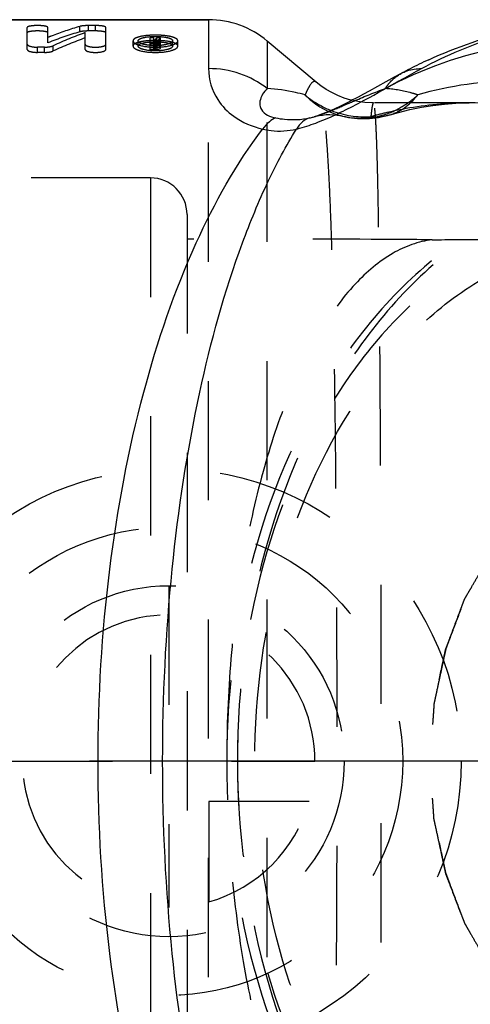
# Model space of a CAD drawing. Header units: millimetres. Extents: x 418 to 581, y 452 to 553.
# Tile 3 of 10: x 474 to 499, y 480 to 534. Entities that reach past the tile are written whole.
import ezdxf

# ---------------------------------------------------------------- set-up
doc = ezdxf.new("R2010")
doc.units = ezdxf.units.MM
doc.header["$LTSCALE"] = 65.185185
doc.linetypes.add('CENTER', pattern=[0.6, 0.375, -0.075, 0.075, -0.075])
doc.linetypes.add('HIDDEN', pattern=[0.2, 0.1, -0.1])
for name, color, linetype in [('ACHSEN_S', 7, 'CONTINUOUS'), ('KOERPER', 7, 'CONTINUOUS'), ('KONST.EL_MIT_GEO', 7, 'CONTINUOUS'), ('KURVEN', 7, 'CONTINUOUS')]:
    doc.layers.add(name, color=color, linetype=linetype)

msp = doc.modelspace()

# ---------------------------------------------------------------- linework, layer by layer
at = {"layer": 'ACHSEN_S', "color": 2, "linetype": 'CENTER'}
msp.add_line((580.967, 493.525), (418.304, 493.525), dxfattribs=at)
at = {"layer": 'KOERPER', "color": 7, "linetype": 'Continuous'}
for p, q in [((484.815, 534.075), (440.104, 534.075)), ((490.695, 530.668), (488.029, 532.905))]:
    msp.add_line(p, q, dxfattribs=at)
at = {"layer": 'KOERPER', "color": 8, "linetype": 'HIDDEN'}
msp.add_line((499.068, 529.525), (493.89, 529.525), dxfattribs=at)
at = {"layer": 'KONST.EL_MIT_GEO', "color": 7, "linetype": 'Continuous'}
for p, q in [((440.104, 534.075), (484.815, 534.075)), ((484.815, 534.075), (484.815, 531.401)), ((488.029, 532.905), (488.029, 530.308)), ((494.978, 530.93), (493.601, 530.171)), ((495.344, 531.129), (494.978, 530.93)), ((490.705, 530.66), (490.704, 530.66)), ((493.601, 530.171), (493.293, 530.004)), ((490.584, 528.765), (490.586, 528.765))]:
    msp.add_line(p, q, dxfattribs=at)
at = {"layer": 'KONST.EL_MIT_GEO', "color": 8, "linetype": 'HIDDEN'}
for p, q in [((474.891, 532.45), (474.891, 533.651)), ((476.023, 532.813), (476.023, 533.651)), ((477.771, 533.412), (477.771, 533.707)), ((478.251, 533.459), (478.251, 533.754)), ((478.629, 533.754), (478.251, 533.754)), ((478.629, 533.459), (478.629, 533.754)), ((479.195, 532.45), (479.195, 533.651)), ((478.063, 532.45), (478.063, 533.37)), ((478.629, 533.459), (478.251, 533.459)), ((481.623, 532.45), (481.623, 533.091)), ((481.812, 533.091), (481.623, 533.091)), ((481.812, 532.503), (481.812, 533.091)), ((481.97, 533.065), (481.952, 533.045)), ((481.992, 533.091), (481.97, 533.065)), ((481.992, 532.801), (481.992, 533.091)), ((482.186, 533.091), (481.992, 533.091)), ((482.189, 532.528), (482.186, 533.091)), ((475.457, 532.286), (475.457, 532.573)), ((475.834, 532.573), (475.457, 532.573)), ((475.834, 532.286), (475.834, 532.573)), ((476.314, 532.364), (476.314, 532.651)), ((480.68, 532.631), (480.68, 532.92)), ((480.964, 532.631), (480.964, 532.92)), ((481.812, 532.801), (481.623, 532.801)), ((481.907, 532.738), (481.623, 532.738)), ((481.87, 532.949), (481.812, 532.949)), ((481.907, 532.899), (481.812, 532.899)), ((481.907, 532.791), (481.812, 532.791)), ((481.87, 532.659), (481.812, 532.659)), ((481.907, 532.609), (481.812, 532.609)), ((481.907, 532.503), (481.812, 532.503)), ((481.884, 532.965), (481.87, 532.949)), ((481.87, 532.659), (481.87, 532.949)), ((481.907, 532.45), (481.907, 532.899)), ((482.186, 532.801), (481.992, 532.801)), ((482, 532.528), (482, 532.873)), ((482.054, 532.649), (482.054, 532.938)), ((482.85, 532.631), (482.85, 532.92)), ((483.135, 532.631), (483.135, 532.92)), ((475.834, 532.286), (475.457, 532.286)), ((481.907, 532.45), (481.623, 532.45)), ((484.815, 455.649), (484.815, 531.401)), ((488.029, 456.742), (488.029, 530.308)), ((493.832, 529.525), (493.749, 529.526)), ((493.83, 529.525), (493.83, 529.525)), ((492.147, 528.802), (492.149, 528.802)), ((494.747, 528.879), (494.748, 528.879)), ((481.635, 525.425), (424.554, 525.425)), ((481.635, 525.425), (481.635, 461.625)), ((483.635, 523.425), (483.635, 463.625))]:
    msp.add_line(p, q, dxfattribs=at)
at = {"layer": 'KONST.EL_MIT_GEO', "color": 7, "linetype": 'Continuous'}
for points in [[(492.664, 529.669), (492.599, 529.683), (492.235, 529.793), (491.887, 529.929), (491.555, 530.089), (491.244, 530.267), (490.957, 530.462), (490.705, 530.659)], [(493.293, 530.004), (492.994, 529.843), (492.846, 529.764), (492.698, 529.687), (492.55, 529.61), (492.402, 529.534), (492.254, 529.46), (492.104, 529.386), (491.954, 529.313), (491.804, 529.242), (491.652, 529.173), (491.501, 529.105), (491.35, 529.041), (491.2, 528.979), (491.05, 528.921), (490.905, 528.868), (490.768, 528.821), (490.644, 528.782), (490.584, 528.765)]]:
    msp.add_lwpolyline(points, dxfattribs=at)
at = {"layer": 'KONST.EL_MIT_GEO', "color": 8, "linetype": 'HIDDEN'}
for points in [[(493.749, 529.526), (493.359, 529.548), (492.975, 529.601), (492.664, 529.669)], [(494.749, 528.879), (495.199, 529.008), (495.829, 529.163), (496.459, 529.29), (497.089, 529.39), (497.72, 529.462), (498.351, 529.507), (498.982, 529.525), (499.082, 529.525)], [(490.586, 528.765), (490.695, 528.794), (490.872, 528.834), (491.056, 528.863), (491.253, 528.882), (491.457, 528.888), (491.655, 528.88), (491.843, 528.86), (492.027, 528.829), (492.146, 528.802)]]:
    msp.add_lwpolyline(points, dxfattribs=at)
for centre, radius, start, end in [((482.972, 515.815), 18.632, 106.209, 111.2807), ((482.987, 515.343), 18.806, 106.1002, 111.7329), ((483.351, 514.796), 19.719, 111.544, 111.8142), ((483.314, 514.89), 19.618, 111.2287, 111.544), ((484.71, 514.711), 19.807, 109.6104, 115.0801), ((484.696, 514.323), 19.893, 109.477, 114.9173), ((481.864, 528.889), 4.34, 93.6005, 95.5909), ((481.896, 528.394), 4.835, 91.734, 93.6088), ((481.907, 528.067), 5.163, 89.988, 91.7425), ((487.436, 528.293), 7.257, 139.0934, 139.9192), ((481.908, 528.077), 5.153, 88.2393, 89.9985), ((487.593, 528.323), 7.209, 138.5941, 140.1995), ((481.93, 528.652), 4.578, 84.4321, 88.3009), ((481.901, 535.736), 3.079, 265.602, 267.8574), ((481.907, 535.878), 3.222, 267.8488, 271.6575), ((487.336, 528.054), 7.148, 138.3828, 139.8807), ((481.908, 535.847), 3.19, 271.6583, 272.1517), ((481.915, 535.701), 3.045, 272.1293, 275.1782), ((481.957, 532.337), 0.609, 78.2391, 80.815), ((487.547, 528.038), 7.171, 138.3845, 139.9916), ((493.132, 532.937), 4.25, 245.8845, 256.5874), ((493.381, 533.863), 5.104, 248.5839, 273.5794), ((493.305, 533.668), 5.002, 256.637, 286.7504), ((499.442, 508.188), 21.37, 103.1623, 105.6009), ((481.635, 523.425), 2, 0, 90)]:
    msp.add_arc(centre, radius, start, end, dxfattribs=at)
at = {"layer": 'KONST.EL_MIT_GEO', "color": 7, "linetype": 'Continuous'}
for centre, radius, start, end in [((484.815, 529.075), 5, 50, 90), ((507.687, 508.306), 25.946, 115.9281, 118.4048), ((507.505, 508.676), 25.534, 114.6363, 115.9248), ((496.382, 529.209), 2.182, 115.2649, 118.3983), ((493.373, 533.862), 5.099, 229.9299, 241.1269), ((493.134, 532.935), 4.249, 238.3898, 245.8845), ((493.397, 533.901), 5.145, 241.1133, 248.5789)]:
    msp.add_arc(centre, radius, start, end, dxfattribs=at)
at = {"layer": 'KONST.EL_MIT_GEO', "color": 8, "linetype": 'HIDDEN'}
for points, knots in [([(476.023, 533.651), (476.023, 533.671), (475.952, 533.708), (475.842, 533.729), (475.661, 533.751), (475.456, 533.756), (475.252, 533.751), (475.071, 533.729), (474.961, 533.708), (474.891, 533.671), (474.891, 533.651)], [0, 0, 0, 0, 0.050893, 0.158805, 0.31598, 0.500806, 0.684812, 0.84152, 0.950077, 1, 1, 1, 1]), ([(478.251, 533.754), (478.159, 533.754), (477.999, 533.747), (477.838, 533.726), (477.771, 533.707)], [0, 0, 0, 0, 0.570536, 1, 1, 1, 1]), ([(479.195, 533.651), (479.195, 533.671), (479.124, 533.708), (479.014, 533.729), (478.833, 533.751), (478.701, 533.754), (478.629, 533.754)], [0, 0, 0, 0, 0.101668, 0.316753, 0.632877, 1, 1, 1, 1]), ([(476.023, 533.357), (476.023, 533.377), (475.952, 533.413), (475.842, 533.434), (475.661, 533.455), (475.456, 533.461), (475.252, 533.455), (475.071, 533.434), (474.961, 533.413), (474.891, 533.376), (474.891, 533.357)], [0, 0, 0, 0, 0.050745, 0.158656, 0.315892, 0.500807, 0.6849, 0.841669, 0.950225, 1, 1, 1, 1]), ([(478.251, 533.459), (478.159, 533.459), (477.999, 533.452), (477.838, 533.431), (477.771, 533.412)], [0, 0, 0, 0, 0.570583, 1, 1, 1, 1]), ([(479.195, 533.357), (479.195, 533.377), (479.124, 533.413), (479.014, 533.434), (478.833, 533.455), (478.701, 533.459), (478.629, 533.459)], [0, 0, 0, 0, 0.101373, 0.316455, 0.632702, 1, 1, 1, 1]), ([(480.774, 533.044), (480.76, 533.035), (480.717, 533.006), (480.68, 532.956), (480.68, 532.92)], [0, 0, 0, 0, 0.318074, 1, 1, 1, 1]), ([(481.441, 533.208), (481.307, 533.195), (481.081, 533.161), (480.856, 533.094), (480.774, 533.044)], [0, 0, 0, 0, 0.585426, 1, 1, 1, 1]), ([(480.964, 532.92), (480.964, 532.959), (481.065, 533.049), (481.38, 533.134), (481.907, 533.182), (482.434, 533.134), (482.749, 533.049), (482.85, 532.96), (482.85, 532.92)], [0, 0, 0, 0, 0.058707, 0.167836, 0.499759, 0.831892, 0.94105, 1, 1, 1, 1]), ([(482.877, 533.114), (482.842, 533.125), (482.678, 533.171), (482.508, 533.195), (482.374, 533.208)], [0, 0, 0, 0, 0.215301, 1, 1, 1, 1]), ([(483.135, 532.92), (483.135, 532.961), (483.049, 533.058), (482.945, 533.093), (482.877, 533.114)], [0, 0, 0, 0, 0.366998, 1, 1, 1, 1]), ([(474.891, 532.738), (474.891, 532.712), (474.95, 532.654), (475.139, 532.592), (475.323, 532.573), (475.457, 532.573)], [0, 0, 0, 0, 0.125086, 0.34268, 1, 1, 1, 1]), ([(475.834, 532.573), (475.926, 532.573), (476.089, 532.584), (476.25, 532.621), (476.314, 532.651)], [0, 0, 0, 0, 0.564706, 1, 1, 1, 1]), ([(478.063, 532.738), (478.063, 532.712), (478.122, 532.654), (478.312, 532.592), (478.629, 532.558), (478.947, 532.592), (479.136, 532.654), (479.195, 532.712), (479.195, 532.738)], [0, 0, 0, 0, 0.0626, 0.171771, 0.500737, 0.828531, 0.938435, 1, 1, 1, 1]), ([(483.135, 532.631), (483.135, 532.682), (483.049, 532.758), (482.918, 532.812), (482.694, 532.878), (482.353, 532.925), (481.905, 532.945), (481.457, 532.925), (481.116, 532.877), (480.894, 532.812), (480.764, 532.757), (480.68, 532.681), (480.68, 532.631)], [0, 0, 0, 0, 0.058572, 0.106883, 0.168003, 0.321589, 0.501088, 0.679942, 0.833393, 0.894167, 0.941924, 1, 1, 1, 1]), ([(480.68, 532.92), (480.68, 532.867), (480.765, 532.788), (480.896, 532.724), (481.269, 532.599), (481.909, 532.551), (482.549, 532.599), (482.921, 532.726), (483.05, 532.789), (483.135, 532.867), (483.135, 532.92)], [0, 0, 0, 0, 0.060138, 0.109253, 0.170825, 0.501105, 0.830626, 0.891858, 0.940408, 1, 1, 1, 1]), ([(480.68, 532.631), (480.68, 532.578), (480.766, 532.499), (480.896, 532.437), (481.269, 532.312), (481.909, 532.264), (482.549, 532.312), (482.921, 532.438), (483.05, 532.5), (483.135, 532.578), (483.135, 532.631)], [0, 0, 0, 0, 0.059904, 0.108985, 0.170564, 0.501106, 0.830888, 0.892126, 0.940641, 1, 1, 1, 1]), ([(481.441, 532.692), (481.322, 532.712), (481.161, 532.741), (480.964, 532.859), (480.964, 532.92)], [0, 0, 0, 0, 0.66544, 1, 1, 1, 1]), ([(480.964, 532.631), (480.964, 532.67), (481.065, 532.759), (481.379, 532.843), (481.907, 532.891), (482.434, 532.843), (482.749, 532.759), (482.85, 532.67), (482.85, 532.631)], [0, 0, 0, 0, 0.058467, 0.167569, 0.499732, 0.832124, 0.941276, 1, 1, 1, 1]), ([(482.85, 532.631), (482.85, 532.59), (482.75, 532.499), (482.437, 532.401), (481.908, 532.345), (481.378, 532.401), (481.065, 532.499), (480.964, 532.59), (480.964, 532.631)], [0, 0, 0, 0, 0.059422, 0.169367, 0.499718, 0.830324, 0.940302, 1, 1, 1, 1]), ([(481.907, 532.899), (481.929, 532.899), (481.956, 532.896), (482, 532.885), (482, 532.873)], [0, 0, 0, 0, 0.658523, 1, 1, 1, 1]), ([(481.907, 532.738), (481.974, 532.738), (482.065, 532.747), (482.159, 532.776), (482.189, 532.805), (482.189, 532.817)], [0, 0, 0, 0, 0.658213, 0.878044, 1, 1, 1, 1]), ([(481.978, 532.8), (481.974, 532.799), (481.95, 532.793), (481.926, 532.791), (481.907, 532.791)], [0, 0, 0, 0, 0.207305, 1, 1, 1, 1]), ([(481.907, 532.609), (481.929, 532.609), (481.956, 532.607), (482, 532.596), (482, 532.584)], [0, 0, 0, 0, 0.658981, 1, 1, 1, 1]), ([(482, 532.528), (482, 532.518), (481.957, 532.505), (481.93, 532.503), (481.907, 532.503)], [0, 0, 0, 0, 0.320125, 1, 1, 1, 1]), ([(481.907, 532.45), (481.974, 532.45), (482.065, 532.459), (482.159, 532.488), (482.189, 532.516), (482.189, 532.528)], [0, 0, 0, 0, 0.658738, 0.878526, 1, 1, 1, 1]), ([(482, 532.817), (482, 532.811), (481.99, 532.804), (481.982, 532.801), (481.978, 532.8)], [0, 0, 0, 0, 0.637749, 1, 1, 1, 1]), ([(482.189, 532.584), (482.189, 532.601), (482.134, 532.635), (482.088, 532.643), (482.054, 532.649)], [0, 0, 0, 0, 0.33195, 1, 1, 1, 1]), ([(482.186, 532.884), (482.183, 532.89), (482.154, 532.918), (482.113, 532.926), (482.081, 532.933)], [0, 0, 0, 0, 0.159389, 1, 1, 1, 1]), ([(482.189, 532.873), (482.189, 532.875), (482.189, 532.879), (482.187, 532.882), (482.186, 532.884)], [0, 0, 0, 0, 0.490805, 1, 1, 1, 1]), ([(482.85, 532.92), (482.85, 532.889), (482.791, 532.816), (482.568, 532.721), (482.351, 532.684), (482.19, 532.669)], [0, 0, 0, 0, 0.125424, 0.336806, 1, 1, 1, 1]), ([(494.482, 530.308), (496.51, 531.405), (500.873, 532.988), (507.858, 533.008), (514.586, 530.614), (520.609, 526.047), (525.625, 519.645), (529.4, 511.79), (531.745, 502.919), (532.541, 493.525), (531.745, 484.131), (529.4, 475.26), (525.625, 467.405), (520.609, 461.003), (514.586, 456.436), (507.858, 454.042), (500.873, 454.062), (496.51, 455.645), (494.482, 456.742)], [0, 0, 0, 0, 0.054546, 0.107562, 0.162054, 0.220486, 0.284074, 0.352721, 0.425296, 0.5, 0.574704, 0.647279, 0.715926, 0.779514, 0.837946, 0.892438, 0.945454, 1, 1, 1, 1]), ([(474.891, 532.45), (474.891, 532.424), (474.95, 532.367), (475.139, 532.305), (475.323, 532.286), (475.457, 532.286)], [0, 0, 0, 0, 0.124588, 0.342134, 1, 1, 1, 1]), ([(475.834, 532.286), (475.926, 532.286), (476.089, 532.298), (476.25, 532.334), (476.314, 532.364)], [0, 0, 0, 0, 0.564825, 1, 1, 1, 1]), ([(478.063, 532.45), (478.063, 532.424), (478.122, 532.367), (478.312, 532.305), (478.629, 532.271), (478.947, 532.305), (479.136, 532.367), (479.195, 532.425), (479.195, 532.45)], [0, 0, 0, 0, 0.062351, 0.171498, 0.500738, 0.828804, 0.938683, 1, 1, 1, 1]), ([(494.482, 530.308), (494.538, 530.396), (494.769, 530.721), (495.084, 530.988), (495.344, 531.129)], [0, 0, 0, 0, 0.258922, 1, 1, 1, 1]), ([(490.705, 456.391), (490.743, 456.423), (490.813, 456.528), (490.938, 456.847), (491.063, 457.456), (491.189, 458.422), (491.3, 459.703), (491.399, 461.29), (491.485, 463.173), (491.56, 465.335), (491.651, 468.721), (491.735, 473.491), (491.802, 479.734), (491.841, 486.496), (491.853, 493.523), (491.841, 500.55), (491.802, 507.311), (491.735, 513.555), (491.651, 518.326), (491.56, 521.712), (491.485, 523.875), (491.399, 525.757), (491.3, 527.345), (491.189, 528.627), (491.063, 529.593), (490.939, 530.202), (490.814, 530.522), (490.744, 530.627), (490.705, 530.659)], [0, 0, 0, 0, 0.002021, 0.004945, 0.01383, 0.026923, 0.044221, 0.065632, 0.091009, 0.120147, 0.152805, 0.227501, 0.312408, 0.404383, 0.499971, 0.595561, 0.687539, 0.772452, 0.847156, 0.879819, 0.908962, 0.934342, 0.95576, 0.973063, 0.986161, 0.995052, 0.997978, 1, 1, 1, 1]), ([(496.26, 457.09), (498.025, 456.571), (501.786, 456.056), (507.512, 457.112), (512.968, 459.97), (517.847, 464.47), (521.915, 470.387), (524.975, 477.435), (526.877, 485.276), (527.522, 493.525), (526.877, 501.774), (524.975, 509.615), (521.915, 516.664), (517.847, 522.58), (512.968, 527.08), (507.512, 529.938), (501.786, 530.994), (498.025, 530.479), (496.26, 529.96)], [0, 0, 0, 0, 0.050191, 0.10161, 0.156357, 0.215951, 0.280921, 0.350814, 0.424416, 0.500002, 0.575587, 0.64919, 0.719082, 0.784052, 0.843644, 0.898391, 0.949809, 1, 1, 1, 1]), ([(490.586, 528.765), (491.012, 528.886), (491.757, 529.19), (493.037, 529.748), (493.921, 530.111), (494.482, 530.308)], [0, 0, 0, 0, 0.317213, 0.573981, 1, 1, 1, 1]), ([(492.148, 528.802), (492.852, 528.635), (494.007, 528.666), (495.373, 529.248), (495.977, 529.706), (496.26, 529.96)], [0, 0, 0, 0, 0.490419, 0.742373, 1, 1, 1, 1]), ([(496.26, 529.96), (496.114, 530.009), (495.536, 530.186), (494.933, 530.284), (494.482, 530.308)], [0, 0, 0, 0, 0.254497, 1, 1, 1, 1]), ([(494.749, 528.879), (495.042, 528.968), (495.618, 529.252), (496.061, 529.709), (496.26, 529.96)], [0, 0, 0, 0, 0.488714, 1, 1, 1, 1]), ([(493.832, 529.525), (493.812, 529.524), (493.788, 529.435), (493.758, 529.311), (493.725, 529.064), (493.705, 528.88), (493.695, 528.771)], [0, 0, 0, 0, 0.076022, 0.267008, 0.575831, 1, 1, 1, 1]), ([(493.857, 457.556), (493.872, 457.591), (493.891, 457.692), (493.916, 457.883), (493.94, 458.155), (493.976, 458.679), (494.014, 459.533), (494.053, 460.794), (494.089, 462.364), (494.121, 464.228), (494.15, 466.374), (494.185, 469.736), (494.218, 474.473), (494.254, 483.009), (494.266, 492.036), (494.257, 501.203), (494.239, 507.809), (494.214, 513.007), (494.187, 516.825), (494.164, 519.368), (494.137, 521.661), (494.107, 523.684), (494.074, 525.419), (494.041, 526.679), (494.011, 527.533), (493.989, 528.055), (493.967, 528.497), (493.943, 528.86), (493.919, 529.137), (493.893, 529.347), (493.872, 529.452), (493.848, 529.525), (493.832, 529.525)], [0, 0, 0, 0, 0.00158, 0.004256, 0.008044, 0.012951, 0.02611, 0.043676, 0.065532, 0.091511, 0.121394, 0.154918, 0.23163, 0.318768, 0.51059, 0.607776, 0.700728, 0.78583, 0.824401, 0.859823, 0.891768, 0.919951, 0.944125, 0.964098, 0.97246, 0.979722, 0.985871, 0.990904, 0.99482, 0.997622, 0.999323, 1, 1, 1, 1]), ([(499.057, 529.525), (498.681, 529.524), (497.176, 529.478), (495.676, 529.254), (494.576, 528.997)], [0, 0, 0, 0, 0.249319, 1, 1, 1, 1]), ([(499.082, 457.525), (500.747, 457.525), (504.156, 457.981), (509.027, 460.029), (513.506, 463.371), (518.885, 469.556), (522.577, 477.582), (524.486, 486.436), (524.984, 493.525), (524.486, 500.615), (522.577, 509.468), (518.885, 517.495), (513.506, 523.679), (509.027, 527.021), (504.156, 529.069), (500.747, 529.525), (499.082, 529.525)], [0, 0, 0, 0, 0.051247, 0.104409, 0.160954, 0.221717, 0.3552, 0.426863, 0.500002, 0.573141, 0.644805, 0.778287, 0.839047, 0.895593, 0.948753, 1, 1, 1, 1]), ([(493.695, 528.771), (493.786, 528.765), (494.139, 528.753), (494.496, 528.803), (494.747, 528.879)], [0, 0, 0, 0, 0.258027, 1, 1, 1, 1]), ([(508.948, 525.425), (507.395, 525.425), (504.233, 524.983), (499.765, 523.057), (495.724, 519.993), (490.976, 514.467), (486.881, 505.516), (485.25, 493.525), (486.881, 481.534), (490.976, 472.583), (495.724, 467.057), (499.765, 463.993), (504.233, 462.067), (507.395, 461.625), (508.948, 461.625)], [0, 0, 0, 0, 0.05369, 0.108794, 0.166486, 0.227493, 0.359174, 0.500003, 0.64083, 0.77251, 0.833516, 0.891207, 0.94631, 1, 1, 1, 1]), ([(508.948, 525.425), (507.467, 525.425), (504.436, 524.995), (500.135, 523.114), (496.207, 520.097), (491.524, 514.584), (487.462, 505.594), (485.837, 493.525), (487.462, 481.456), (491.524, 472.466), (496.207, 466.953), (500.135, 463.936), (504.436, 462.055), (507.467, 461.625), (508.948, 461.625)], [0, 0, 0, 0, 0.05173, 0.105334, 0.162249, 0.223216, 0.356476, 0.5, 0.643524, 0.776784, 0.837751, 0.894666, 0.94827, 1, 1, 1, 1]), ([(507.534, 523.425), (506.146, 523.425), (503.305, 523.022), (499.273, 521.259), (495.591, 518.431), (491.202, 513.263), (487.395, 504.837), (485.872, 493.525), (487.395, 482.213), (491.202, 473.787), (495.591, 468.619), (499.273, 465.791), (503.305, 464.028), (506.146, 463.625), (507.534, 463.625)], [0, 0, 0, 0, 0.051729, 0.105334, 0.162249, 0.223216, 0.356476, 0.5, 0.643524, 0.776784, 0.837751, 0.894666, 0.948271, 1, 1, 1, 1]), ([(497.045, 522.039), (495.936, 522.05), (491.466, 522.079), (486.996, 522.075), (483.635, 522.075)], [0, 0, 0, 0, 0.247926, 1, 1, 1, 1]), ([(497.045, 522.039), (496.296, 521.95), (494.709, 521.362), (492.628, 519.567), (490.733, 516.91), (489.061, 513.433), (487.668, 509.21), (486.614, 504.364), (485.957, 499.064), (485.734, 493.525), (485.957, 487.986), (486.614, 482.686), (487.668, 477.84), (489.061, 473.617), (490.733, 470.14), (492.628, 467.483), (494.709, 465.688), (496.296, 465.1), (497.045, 465.011)], [0, 0, 0, 0, 0.03484, 0.075764, 0.12539, 0.1847, 0.253459, 0.330454, 0.413581, 0.5, 0.586419, 0.669546, 0.746541, 0.8153, 0.87461, 0.924235, 0.96516, 1, 1, 1, 1]), ([(507.53, 464.975), (506.205, 464.975), (503.492, 465.361), (499.643, 467.045), (496.128, 469.745), (491.938, 474.68), (488.304, 482.725), (486.85, 493.525), (488.304, 504.325), (491.938, 512.37), (496.128, 517.305), (499.643, 520.005), (503.492, 521.689), (506.205, 522.075), (507.53, 522.075)], [0, 0, 0, 0, 0.051729, 0.105335, 0.162251, 0.223219, 0.356478, 0.5, 0.643522, 0.776781, 0.837749, 0.894665, 0.948271, 1, 1, 1, 1]), ([(497.045, 522.039), (497.966, 522.05), (501.461, 522.078), (504.956, 522.075), (507.53, 522.075)], [0, 0, 0, 0, 0.263631, 1, 1, 1, 1])]:
    msp.add_open_spline(points, degree=3, knots=knots, dxfattribs=at)
at = {"layer": 'KONST.EL_MIT_GEO', "color": 7, "linetype": 'Continuous'}
for points, knots in [([(496.46, 531.401), (497.836, 532.145), (500.699, 533.352), (503.758, 533.918), (505.273, 534.025)], [0, 0, 0, 0, 0.507538, 1, 1, 1, 1]), ([(496.861, 531.886), (498.407, 532.595), (501.632, 533.697), (505.023, 534.075), (506.703, 534.075)], [0, 0, 0, 0, 0.503082, 1, 1, 1, 1]), ([(488.029, 530.308), (487.58, 530.66), (486.548, 531.214), (485.392, 531.401), (484.815, 531.401)], [0, 0, 0, 0, 0.496431, 1, 1, 1, 1]), ([(484.815, 531.401), (484.815, 530.811), (485.127, 529.775), (486.261, 528.622), (487.213, 528.23), (487.774, 528.096)], [0, 0, 0, 0, 0.37209, 0.636756, 1, 1, 1, 1]), ([(495.051, 530.623), (495.172, 530.69), (495.641, 530.952), (496.11, 531.212), (496.46, 531.401)], [0, 0, 0, 0, 0.258643, 1, 1, 1, 1]), ([(495.451, 531.183), (495.527, 531.219), (495.848, 531.348), (496.199, 531.401), (496.46, 531.401)], [0, 0, 0, 0, 0.245103, 1, 1, 1, 1]), ([(490.704, 530.66), (490.686, 530.676), (490.644, 530.701), (490.55, 530.698), (490.444, 530.617), (490.269, 530.376), (490.165, 530.139), (490.091, 529.96)], [0, 0, 0, 0, 0.070721, 0.136012, 0.258596, 0.438321, 1, 1, 1, 1]), ([(490.922, 528.518), (491.68, 528.817), (493.067, 529.508), (494.414, 530.266), (495.051, 530.623)], [0, 0, 0, 0, 0.527212, 1, 1, 1, 1]), ([(488.029, 530.308), (487.931, 530.215), (487.754, 530.006), (487.618, 529.68), (487.611, 529.385), (487.766, 528.937), (488.196, 528.763), (488.495, 528.704)], [0, 0, 0, 0, 0.185158, 0.370747, 0.469542, 0.583157, 1, 1, 1, 1]), ([(490.091, 529.96), (489.921, 530.009), (489.245, 530.186), (488.549, 530.284), (488.029, 530.308)], [0, 0, 0, 0, 0.254245, 1, 1, 1, 1]), ([(490.343, 528.704), (490.362, 528.708), (490.443, 528.727), (490.523, 528.748), (490.584, 528.765)], [0, 0, 0, 0, 0.238513, 1, 1, 1, 1]), ([(488.495, 528.704), (488.365, 528.66), (488.094, 528.479), (487.884, 528.239), (487.774, 528.096)], [0, 0, 0, 0, 0.43242, 1, 1, 1, 1]), ([(488.495, 528.704), (488.652, 528.673), (489.264, 528.58), (489.895, 528.606), (490.343, 528.704)], [0, 0, 0, 0, 0.259016, 1, 1, 1, 1]), ([(490.343, 528.704), (490.2, 528.664), (489.912, 528.5), (489.712, 528.243), (489.622, 528.096)], [0, 0, 0, 0, 0.46271, 1, 1, 1, 1]), ([(489.622, 528.096), (489.728, 528.122), (490.169, 528.24), (490.6, 528.391), (490.922, 528.518)], [0, 0, 0, 0, 0.241246, 1, 1, 1, 1]), ([(487.774, 458.954), (486.32, 460.869), (483.72, 465.533), (480.954, 473.676), (479.173, 483.217), (478.558, 493.525), (479.173, 503.833), (480.954, 513.374), (483.72, 521.517), (486.32, 526.181), (487.774, 528.096)], [0, 0, 0, 0, 0.099518, 0.218891, 0.354721, 0.5, 0.645279, 0.781109, 0.900482, 1, 1, 1, 1]), ([(489.622, 458.954), (489.054, 459.874), (487.971, 461.911), (486.011, 466.659), (484.069, 473.735), (482.63, 483.243), (482.133, 493.525), (482.63, 503.807), (484.069, 513.315), (486.011, 520.391), (487.971, 525.139), (489.054, 527.176), (489.622, 528.096)], [0, 0, 0, 0, 0.045447, 0.096685, 0.215574, 0.35262, 0.5, 0.64738, 0.784426, 0.903315, 0.954553, 1, 1, 1, 1]), ([(487.774, 528.096), (487.926, 528.06), (488.536, 527.949), (489.172, 527.986), (489.622, 528.096)], [0, 0, 0, 0, 0.25236, 1, 1, 1, 1])]:
    msp.add_open_spline(points, degree=3, knots=knots, dxfattribs=at)
at = {"layer": 'KONST.EL_MIT_GEO', "color": 8, "linetype": 'HIDDEN'}
msp.add_open_spline([(481.665, 532.666), (481.59, 532.671), (481.515, 532.68), (481.441, 532.692)], degree=3, dxfattribs=at)
at = {"layer": 'KONST.EL_MIT_GEO', "color": 7, "linetype": 'Continuous'}
msp.add_open_spline([(490.091, 529.96), (490.337, 529.716), (490.612, 529.498), (490.906, 529.316)], degree=3, dxfattribs=at)
at = {"layer": 'KURVEN', "color": 8, "linetype": 'HIDDEN'}
for p, q in [((482.635, 503.125), (482.635, 485.525)), ((473.035, 493.525), (490.635, 493.525)), ((519.555, 493.525), (496.927, 493.525)), ((484.835, 491.325), (484.835, 485.833)), ((490.326, 491.325), (484.835, 491.325))]:
    msp.add_line(p, q, dxfattribs=at)
for radius in [16, 12.8, 9.6]:
    msp.add_circle((482.635, 493.525), radius, dxfattribs=at)
for start, end in [(0, 270), (285.962, 344.038)]:
    msp.add_arc((482.635, 493.525), 8, start, end, dxfattribs=at)
for points in [[(508.241, 477.525), (508.058, 477.55), (507.692, 477.601), (507.234, 477.665), (506.868, 477.715), (506.593, 477.753), (506.364, 477.786), (506.204, 477.807), (506.113, 477.822), (506.043, 477.824), (505.978, 477.859), (505.889, 477.895), (505.735, 477.962), (505.515, 478.055), (505.251, 478.168), (504.987, 478.281), (504.723, 478.394), (504.458, 478.506), (504.238, 478.601), (504.084, 478.666), (503.996, 478.705), (503.928, 478.727), (503.869, 478.779), (503.787, 478.838), (503.646, 478.947), (503.442, 479.099), (503.199, 479.282), (502.955, 479.465), (502.711, 479.649), (502.468, 479.832), (502.265, 479.985), (502.122, 480.091), (502.042, 480.154), (501.978, 480.193), (501.926, 480.262), (501.853, 480.344), (501.727, 480.492), (501.545, 480.701), (501.328, 480.953), (501.038, 481.289), (500.748, 481.624), (500.495, 481.918), (500.368, 482.064), (500.296, 482.149), (500.238, 482.208), (500.198, 482.288), (500.139, 482.387), (500.037, 482.564), (499.832, 482.915), (499.541, 483.418), (499.248, 483.92), (499.044, 484.273), (498.941, 484.448), (498.884, 484.55), (498.836, 484.621), (498.808, 484.711), (498.763, 484.824), (498.688, 485.026), (498.535, 485.427), (498.318, 486), (498.1, 486.573), (497.949, 486.975), (497.872, 487.175), (497.83, 487.291), (497.793, 487.374), (497.777, 487.47), (497.749, 487.594), (497.702, 487.812), (497.608, 488.247), (497.474, 488.869), (497.339, 489.491), (497.245, 489.927), (497.197, 490.145), (497.172, 490.27), (497.147, 490.361), (497.145, 490.462), (497.134, 490.593), (497.119, 490.824), (497.085, 491.285), (497.039, 491.944), (496.993, 492.602), (496.959, 493.064), (496.943, 493.327), (496.92, 493.526), (496.943, 493.719), (496.958, 493.978), (496.991, 494.431), (497.035, 495.079), (497.081, 495.726), (497.11, 496.18), (497.131, 496.438), (497.135, 496.635), (497.185, 496.819), (497.235, 497.069), (497.33, 497.504), (497.462, 498.127), (497.595, 498.75), (497.688, 499.186), (497.734, 499.404), (497.762, 499.528), (497.778, 499.624), (497.814, 499.708), (497.856, 499.823), (497.933, 500.024), (498.083, 500.426), (498.3, 501.001), (498.515, 501.575), (498.667, 501.977), (498.742, 502.179), (498.786, 502.292), (498.814, 502.382), (498.863, 502.455), (498.921, 502.559), (499.026, 502.738), (499.233, 503.097), (499.47, 503.507), (499.707, 503.916), (499.885, 504.224), (500.034, 504.48), (500.137, 504.66), (500.197, 504.761), (500.239, 504.843), (500.295, 504.9), (500.365, 504.984), (500.49, 505.127), (500.739, 505.417), (501.094, 505.829), (501.45, 506.243), (501.699, 506.531), (501.823, 506.677), (501.895, 506.758), (501.945, 506.825), (502.009, 506.866), (502.089, 506.929), (502.231, 507.035), (502.515, 507.251), (502.839, 507.497), (503.164, 507.743), (503.407, 507.928), (503.61, 508.081), (503.751, 508.19), (503.833, 508.249), (503.892, 508.301), (503.96, 508.324), (504.047, 508.364), (504.201, 508.429), (504.421, 508.525), (504.685, 508.639), (504.949, 508.753), (505.213, 508.867), (505.477, 508.981), (505.697, 509.076), (505.851, 509.144), (505.939, 509.179), (506.004, 509.215), (506.075, 509.218), (506.168, 509.233), (506.331, 509.255), (506.564, 509.288), (506.844, 509.328), (507.216, 509.38), (507.682, 509.446), (508.055, 509.499), (508.241, 509.525)], [(508.241, 509.525), (508.058, 509.5), (507.692, 509.449), (507.234, 509.385), (506.868, 509.335), (506.593, 509.297), (506.364, 509.264), (506.204, 509.243), (506.113, 509.228), (506.043, 509.226), (505.978, 509.191), (505.889, 509.155), (505.735, 509.088), (505.515, 508.995), (505.251, 508.882), (504.987, 508.769), (504.723, 508.656), (504.458, 508.544), (504.238, 508.449), (504.084, 508.384), (503.996, 508.345), (503.928, 508.323), (503.869, 508.271), (503.787, 508.212), (503.646, 508.103), (503.442, 507.951), (503.199, 507.768), (502.955, 507.585), (502.711, 507.401), (502.468, 507.218), (502.265, 507.065), (502.122, 506.959), (502.042, 506.896), (501.978, 506.857), (501.926, 506.788), (501.853, 506.706), (501.727, 506.558), (501.545, 506.349), (501.328, 506.097), (501.038, 505.761), (500.748, 505.426), (500.495, 505.132), (500.368, 504.986), (500.296, 504.901), (500.238, 504.842), (500.198, 504.762), (500.139, 504.663), (500.037, 504.486), (499.832, 504.135), (499.541, 503.632), (499.248, 503.13), (499.044, 502.777), (498.941, 502.602), (498.884, 502.5), (498.836, 502.429), (498.808, 502.339), (498.763, 502.226), (498.688, 502.024), (498.535, 501.623), (498.318, 501.05), (498.1, 500.477), (497.949, 500.075), (497.872, 499.875), (497.83, 499.759), (497.793, 499.676), (497.777, 499.58), (497.749, 499.456), (497.702, 499.238), (497.608, 498.803), (497.474, 498.181), (497.339, 497.559), (497.245, 497.123), (497.197, 496.905), (497.172, 496.78), (497.147, 496.689), (497.145, 496.588), (497.134, 496.457), (497.119, 496.226), (497.085, 495.765), (497.039, 495.106), (496.993, 494.448), (496.959, 493.986), (496.943, 493.723), (496.92, 493.524), (496.943, 493.331), (496.958, 493.072), (496.991, 492.619), (497.035, 491.971), (497.081, 491.324), (497.11, 490.87), (497.131, 490.612), (497.135, 490.415), (497.185, 490.231), (497.235, 489.981), (497.33, 489.546), (497.462, 488.923), (497.595, 488.3), (497.688, 487.864), (497.734, 487.646), (497.762, 487.522), (497.778, 487.426), (497.814, 487.342), (497.856, 487.227), (497.933, 487.026), (498.083, 486.624), (498.3, 486.049), (498.515, 485.475), (498.667, 485.073), (498.742, 484.871), (498.786, 484.758), (498.814, 484.668), (498.863, 484.595), (498.921, 484.491), (499.026, 484.312), (499.233, 483.953), (499.47, 483.543), (499.707, 483.134), (499.885, 482.826), (500.034, 482.57), (500.137, 482.39), (500.197, 482.289), (500.239, 482.207), (500.295, 482.15), (500.365, 482.066), (500.49, 481.923), (500.739, 481.633), (501.094, 481.221), (501.45, 480.807), (501.699, 480.519), (501.823, 480.373), (501.895, 480.292), (501.945, 480.225), (502.009, 480.184), (502.089, 480.121), (502.231, 480.015), (502.515, 479.799), (502.839, 479.553), (503.164, 479.307), (503.407, 479.122), (503.61, 478.969), (503.751, 478.86), (503.833, 478.801), (503.892, 478.749), (503.96, 478.726), (504.047, 478.686), (504.201, 478.621), (504.421, 478.525), (504.685, 478.411), (504.949, 478.297), (505.213, 478.183), (505.477, 478.069), (505.697, 477.974), (505.851, 477.906), (505.939, 477.871), (506.004, 477.835), (506.075, 477.832), (506.168, 477.817), (506.331, 477.795), (506.564, 477.762), (506.844, 477.722), (507.216, 477.67), (507.682, 477.604), (508.055, 477.551), (508.241, 477.525)]]:
    msp.add_open_spline(points, degree=3, knots=[0, 0, 0, 0, 0.015625, 0.03125, 0.039062, 0.046875, 0.054688, 0.058594, 0.060547, 0.0625, 0.064453, 0.066406, 0.070312, 0.078125, 0.085938, 0.09375, 0.101562, 0.109375, 0.117188, 0.121094, 0.123047, 0.125, 0.126953, 0.128906, 0.132812, 0.140625, 0.148438, 0.15625, 0.164062, 0.171875, 0.179688, 0.183594, 0.185547, 0.1875, 0.189453, 0.191406, 0.195312, 0.203125, 0.210938, 0.21875, 0.234375, 0.242188, 0.246094, 0.248047, 0.25, 0.251953, 0.253906, 0.257812, 0.265625, 0.28125, 0.296875, 0.304688, 0.308594, 0.310547, 0.3125, 0.314453, 0.316406, 0.320312, 0.328125, 0.34375, 0.359375, 0.367188, 0.371094, 0.373047, 0.375, 0.376953, 0.378906, 0.382812, 0.390625, 0.40625, 0.421875, 0.429688, 0.433594, 0.435547, 0.4375, 0.439453, 0.441406, 0.445312, 0.453125, 0.46875, 0.484375, 0.492188, 0.496094, 0.5, 0.503906, 0.507812, 0.515625, 0.53125, 0.546875, 0.554688, 0.558594, 0.5625, 0.566406, 0.570312, 0.578125, 0.59375, 0.609375, 0.617188, 0.621094, 0.623047, 0.625, 0.626953, 0.628906, 0.632812, 0.640625, 0.65625, 0.671875, 0.679688, 0.683594, 0.685547, 0.6875, 0.689453, 0.691406, 0.695312, 0.703125, 0.71875, 0.726562, 0.734375, 0.742188, 0.746094, 0.748047, 0.75, 0.751953, 0.753906, 0.757812, 0.765625, 0.78125, 0.796875, 0.804688, 0.808594, 0.810547, 0.8125, 0.814453, 0.816406, 0.820312, 0.828125, 0.84375, 0.851562, 0.859375, 0.867188, 0.871094, 0.873047, 0.875, 0.876953, 0.878906, 0.882812, 0.890625, 0.898438, 0.90625, 0.914062, 0.921875, 0.929688, 0.933594, 0.935547, 0.9375, 0.939453, 0.941406, 0.945312, 0.953125, 0.960938, 0.96875, 0.984375, 1, 1, 1, 1], dxfattribs=at)

doc.saveas('drawing.dxf')
